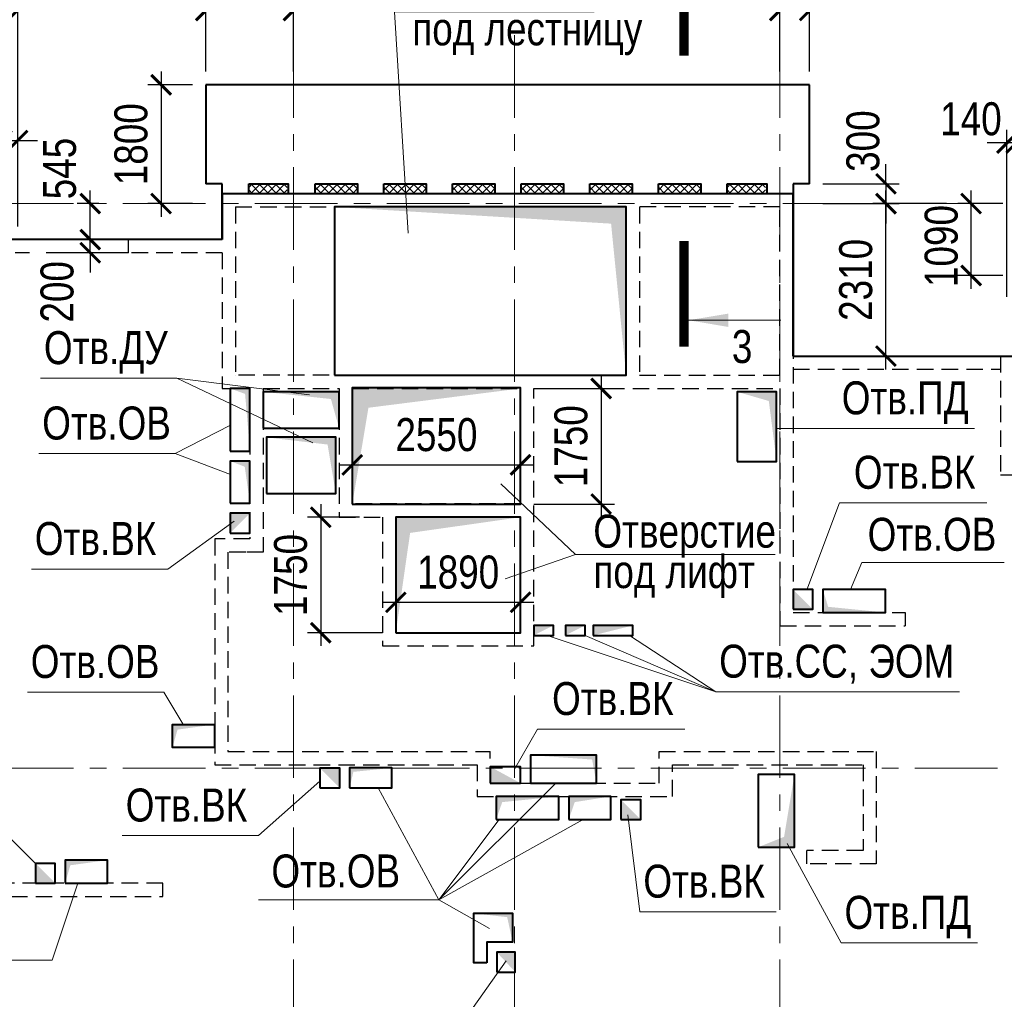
# Model space of a CAD drawing. Header units: inches. Extents: x -8638239 to -8523853, y 3840912 to 4564380.
# Tile 48 of 106: x -8598982 to -8584062, y 4209106 to 4223945. Entities that reach past the tile are written whole.
import ezdxf
from ezdxf.enums import TextEntityAlignment as Align

# ---------------------------------------------------------------- set-up
doc = ezdxf.new("R2010")
doc.units = ezdxf.units.IN
doc.header["$LTSCALE"] = 1000
doc.header["$MEASUREMENT"] = 0
doc.linetypes.add('CENTER', pattern=[2, 1.25, -0.25, 0.25, -0.25])
doc.linetypes.add('HIDDEN', pattern=[0.375, 0.25, -0.125])
for name, color, linetype, lineweight in [('СК-040-С(тены)', 12, 'HIDDEN', 25), ('СК-043-С-ПИЛОНЫ', 5, 'HIDDEN', 25), ('СК-050-П(литы перекрытия)', 3, 'Continuous', 40), ('СК-051-1-П-ОТВЕРСТИЯ ОВ ДУ', 5, 'Continuous', 40), ('СК-051-2-П-ОТВЕРСТИЯ ВК', 1, 'Continuous', 40), ('СК-051-4-П-ОТВЕРСТИЯ ЭО', 2, 'Continuous', 40), ('СК-052-П-БАЛКИ', 1, 'HIDDEN', 30), ('СК-100-О(си)', 7, 'CENTER', 15), ('СК-110-О-РАЗМЕРЫ', 7, 'Continuous', 15), ('СК-300-Р(азмеры)', 7, 'Continuous', 20), ('СК-400-Т(екст)', 7, 'Continuous', 20), ('СК-451-1-Т-ОТВ ОВ ДУ', 5, 'Continuous', 20), ('СК-451-2-Т-ОТВ ВК', 1, 'Continuous', 20), ('СК-451-3-Т-ОТВ ЭО', 2, 'Continuous', 20), ('СК-500-С(ечения)', 5, 'Continuous', 40), ('СК-600-Ш(триховка)', 250, 'Continuous', 13)]:
    doc.layers.add(name, color=color, linetype=linetype, lineweight=lineweight)
doc.styles.add('ARIAL_annotative', font='arial.ttf', dxfattribs={"width": 0.8, "height": 2.5})
doc.styles.add('RUSS', font='arial.ttf', dxfattribs={"width": 0.8})
doc.dimstyles.new('100-200', dxfattribs={"dimscale": 0, "dimtxt": 500, "dimasz": 300, "dimexe": 200, "dimexo": 200, "dimgap": 200, "dimtad": 1, "dimdec": 0, "dimzin": 0, "dimdsep": 46, "dimtxsty": 'RUSS', "dimblk": 'ARCHTICK', "dimcen": 0.096, "dimdle": 200, "dimclrd": 7, "dimclre": 7, "dimclrt": 256, "dimadec": 0, "dimazin": 0, "dimtfac": 1, "dimtdec": 0, "dimtmove": 2, "dimatfit": 3, "dimldrblk": 'OBLIQUE', "dimfxl": 1, "dimtolj": 1, "dimtzin": 0, "dimarcsym": 0})

# ---------------------------------------------------------------- blocks, each defined once
blk = doc.blocks.new('оси')
at = {"layer": 'СК-100-О(си)'}
for p, q in [((-36100.2, 18534.9), (-36100.2, -7257.5)), ((-32750.1, 18534.9), (-32750.1, -7257.5)), ((-28729.8, 18534.9), (-28729.8, -7257.5)), ((-46685.3, 15985), (5846.2, 15985)), ((-46685.3, 7435), (5846.2, 7435))]:
    blk.add_line(p, q, dxfattribs=at)
blk = doc.blocks.new('A$C858fb3ef')
at = {"layer": 'СК-300-Р(азмеры)'}
blk.add_blockref('оси', (0, 0), dxfattribs=at)
blk = doc.blocks.new('A$C573b34c5')
blk.add_blockref('A$C858fb3ef', (0, 0))
blk = doc.blocks.new('_ArchTick')
at = {"color": 0, "linetype": 'ByBlock', "const_width": 0.15}
blk.add_lwpolyline([(-0.5, -0.5), (0.5, 0.5)], dxfattribs=at)
blk = doc.blocks.new('*D80')
at = {"layer": 'Defpoints', "color": 0, "transparency": 16777216}
for p in [(-8597912, 4220615), (-8597332, 4220615), (-8597332, 4220415)]:
    blk.add_point(p, dxfattribs=at)
at = {"layer": 'СК-110-О-РАЗМЕРЫ', "color": 7, "lineweight": -2, "transparency": 16777216}
for p, q in [((-8597912, 4220615), (-8597912, 4220915)), ((-8597532, 4220615), (-8598112, 4220615)), ((-8597912, 4220415), (-8597912, 4220615)), ((-8597532, 4220415), (-8598112, 4220415)), ((-8597912, 4220415), (-8597912, 4220115))]:
    blk.add_line(p, q, dxfattribs=at)
at = {"layer": 'СК-110-О-РАЗМЕРЫ', "color": 7, "lineweight": -2, "transparency": 16777216, "xscale": 300, "yscale": 300, "zscale": 300}
for p, rotation in [((-8597912, 4220615), 270), ((-8597912, 4220415), 90)]:
    blk.add_blockref('_ArchTick', p, dxfattribs=dict(at, rotation=rotation))
at = {"layer": 'СК-110-О-РАЗМЕРЫ', "transparency": 16777216, "insert": (-8598413, 4219823), "char_height": 500, "attachment_point": 5, "rotation": 90, "style": 'RUSS'}
blk.add_mtext('\\A1;200', dxfattribs=at)
blk = doc.blocks.new('_Oblique')
at = {"color": 0, "linetype": 'ByBlock', "lineweight": -2}
blk.add_line((-0.5, -0.5), (0.5, 0.5), dxfattribs=at)
blk = doc.blocks.new('Сечение')
at = {"layer": 'СК-500-С(ечения)', "linetype": 'Continuous', "lineweight": 15, "ltscale": 100}
blk.add_line((-200, -35), (-200, -735), dxfattribs=at)
at = {"layer": 'СК-500-С(ечения)', "linetype": 'Continuous', "ltscale": 100, "const_width": 70}
blk.add_lwpolyline([(-400, 0), (400, 0)], dxfattribs=at)
at = {"layer": 'СК-500-С(ечения)', "linetype": 'Continuous', "ltscale": 100}
blk.add_solid([(-200, -35), (-250.3, -335.5), (-149.7, -335.5)], dxfattribs=at)
blk = doc.blocks.new('*U31')
at = {"layer": 'СК-400-Т(екст)', "ltscale": 100, "yscale": 0.01, "zscale": 0.01, "rotation": 89.99999999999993}
for p, xscale in [((0, -4), -0.01), ((0, -26.045), 0.01)]:
    blk.add_blockref('Сечение', p, dxfattribs=dict(at, xscale=xscale))
at = {"layer": 'СК-500-С(ечения)', "color": 0, "ltscale": 100, "style": 'ARIAL_annotative', "width": 0.8}
blk.add_attdef('НОМЕР_СЕЧЕНИЯ_1_1(НОМЕР_ЛИСТА)', text='', height=2.5, rotation=180, dxfattribs=at).set_placement((6.74, -1.226), align=Align.RIGHT)
blk.add_attdef('НОМЕР_СЕЧЕНИЯ_2_1(НОМЕР_ЛИСТА)', text='', height=2.5, rotation=180, dxfattribs=at).set_placement((6.74, -28.078), align=Align.BOTTOM_LEFT)
blk = doc.blocks.new('A$Cc2edbf5f_12эт')
at = {"layer": 'СК-040-С(тены)'}
for p, q in [((13060, 15935), (13060, 13385)), ((15190, 15935), (13060, 15935)), ((15190, 13385), (15190, 15935)), ((13060, 13385), (15190, 13385)), ((7360, 13185), (7360, 10705)), ((15190, 13185), (15190, 9590)), ((7095, 10705), (6825, 10705)), ((6825, 10705), (6825, 7685)), ((7360, 10705), (7095, 10705)), ((7095, 10705), (7095, 10705)), ((17090, 9790), (17090, 9590)), ((15190, 9590), (17090, 9590)), ((6826, 7685), (10800, 7685)), ((10800, 7205), (10800, 7685)), ((13360, 7205), (13360, 7685)), ((13360, 7685), (16650, 7685)), ((16650, 7685), (16650, 5985)), ((13560, 7005), (13560, 7485)), ((13560, 7485), (16450, 7485)), ((16450, 7485), (16450, 6185)), ((10800, 7205), (13360, 7205)), ((10600, 7005), (13560, 7005)), ((16450, 6185), (15600, 6185)), ((15600, 5985), (15600, 6185)), ((16650, 5985), (15600, 5985))]:
    blk.add_line(p, q, dxfattribs=at)
for points in [[(6740, 16135), (15390, 16135), (15390, 9790), (17090, 9790)], [(6740, 16135), (6740, 15441)], [(6940, 15935), (6940, 13385), (6940, 13385), (6940, 13385)], [(6940, 15935), (12860, 15935), (12860, 13385), (6940, 13385)], [(6740, 15241), (5320, 15241), (5320, 15441), (6740, 15441)], [(6740, 15241), (6740, 13185), (7160, 13185), (7160, 10905), (6775, 10905), (6775, 10905), (6625, 10905), (6625, 7485), (10600, 7485), (10600, 7005)], [(7360, 13185), (8510, 13185), (8510, 11235), (9170, 11235)], [(8710, 11435), (8710, 13185), (11260, 13185), (11260, 11435)], [(9170, 11235), (9170, 9285), (11460, 9285), (11460, 13185)], [(11460, 13185), (15190, 13185)], [(11260, 11435), (8710, 11435)], [(9370, 11235), (9370, 9485), (11260, 9485), (11260, 11235), (9370, 11235)]]:
    blk.add_lwpolyline(points, dxfattribs=at)
at = {"layer": 'СК-043-С-ПИЛОНЫ'}
for points in [[(18530, 13675), (18530, 11876), (18730, 11876), (18730, 13675), (18530, 13675)], [(5840, 5690), (3540, 5690), (3540, 5490), (5840, 5490), (5840, 5690)]]:
    blk.add_lwpolyline(points, dxfattribs=at)
blk = doc.blocks.new('*D559')
at = {"layer": 'Defpoints', "color": 0, "transparency": 16777216}
for p in [(-8593631, 4216409), (-8594420, 4214659), (-8593282, 4214659)]:
    blk.add_point(p, dxfattribs=at)
at = {"layer": 'СК-110-О-РАЗМЕРЫ', "color": 7, "lineweight": -2, "transparency": 16777216}
for p, q in [((-8594420, 4216609), (-8594420, 4214459)), ((-8593831, 4216409), (-8594620, 4216409)), ((-8593482, 4214659), (-8594620, 4214659))]:
    blk.add_line(p, q, dxfattribs=at)
at = {"layer": 'СК-110-О-РАЗМЕРЫ', "color": 7, "lineweight": -2, "transparency": 16777216, "xscale": 300, "yscale": 300, "zscale": 300}
for p, rotation in [((-8594420, 4216409), 90), ((-8594420, 4214659), 270)]:
    blk.add_blockref('_ArchTick', p, dxfattribs=dict(at, rotation=rotation))
at = {"layer": 'СК-110-О-РАЗМЕРЫ', "transparency": 16777216, "insert": (-8594875, 4215534), "char_height": 500, "attachment_point": 5, "rotation": 90, "style": 'RUSS'}
blk.add_mtext('\\A1;1750', dxfattribs=at)
blk = doc.blocks.new('*D560')
at = {"layer": 'Defpoints', "color": 0, "transparency": 16777216}
for p in [(-8593282, 4216392), (-8591392, 4216392), (-8591392, 4215120)]:
    blk.add_point(p, dxfattribs=at)
at = {"layer": 'СК-110-О-РАЗМЕРЫ', "color": 7, "lineweight": -2, "transparency": 16777216}
for p, q in [((-8593282, 4216192), (-8593282, 4214920)), ((-8591392, 4216192), (-8591392, 4214920)), ((-8593482, 4215120), (-8591192, 4215120))]:
    blk.add_line(p, q, dxfattribs=at)
at = {"layer": 'СК-110-О-РАЗМЕРЫ', "color": 7, "lineweight": -2, "transparency": 16777216, "xscale": 300, "yscale": 300, "zscale": 300, "rotation": 180}
blk.add_blockref('_ArchTick', (-8593282, 4215120), dxfattribs=at)
at = {"layer": 'СК-110-О-РАЗМЕРЫ', "color": 7, "lineweight": -2, "transparency": 16777216, "xscale": 300, "yscale": 300, "zscale": 300}
blk.add_blockref('_ArchTick', (-8591392, 4215120), dxfattribs=at)
at = {"layer": 'СК-110-О-РАЗМЕРЫ', "transparency": 16777216, "insert": (-8592337, 4215575), "char_height": 500, "attachment_point": 5, "style": 'RUSS'}
blk.add_mtext('\\A1;1890', dxfattribs=at)
blk = doc.blocks.new('*D513')
at = {"layer": 'Defpoints', "color": 0, "transparency": 16777216}
for p in [(-8591392, 4218359), (-8591392, 4216609), (-8590171, 4216609)]:
    blk.add_point(p, dxfattribs=at)
at = {"layer": 'СК-110-О-РАЗМЕРЫ', "color": 7, "lineweight": -2, "transparency": 16777216}
for p, q in [((-8590171, 4218559), (-8590171, 4216409)), ((-8591192, 4218359), (-8589971, 4218359)), ((-8591192, 4216609), (-8589971, 4216609))]:
    blk.add_line(p, q, dxfattribs=at)
at = {"layer": 'СК-110-О-РАЗМЕРЫ', "color": 7, "lineweight": -2, "transparency": 16777216, "xscale": 300, "yscale": 300, "zscale": 300}
for p, rotation in [((-8590171, 4218359), 90), ((-8590171, 4216609), 270)]:
    blk.add_blockref('_ArchTick', p, dxfattribs=dict(at, rotation=rotation))
at = {"layer": 'СК-110-О-РАЗМЕРЫ', "transparency": 16777216, "insert": (-8590626, 4217484), "char_height": 500, "attachment_point": 5, "rotation": 90, "style": 'RUSS'}
blk.add_mtext('\\A1;1750', dxfattribs=at)
blk = doc.blocks.new('*D514')
at = {"layer": 'Defpoints', "color": 0, "transparency": 16777216}
for p in [(-8591392, 4217202), (-8593942, 4216465), (-8591392, 4216465)]:
    blk.add_point(p, dxfattribs=at)
at = {"layer": 'СК-110-О-РАЗМЕРЫ', "color": 7, "lineweight": -2, "transparency": 16777216}
for p, q in [((-8593942, 4216665), (-8593942, 4217402)), ((-8591392, 4216665), (-8591392, 4217402)), ((-8594142, 4217202), (-8591192, 4217202))]:
    blk.add_line(p, q, dxfattribs=at)
at = {"layer": 'СК-110-О-РАЗМЕРЫ', "color": 7, "lineweight": -2, "transparency": 16777216, "xscale": 300, "yscale": 300, "zscale": 300, "rotation": 180}
blk.add_blockref('_ArchTick', (-8593942, 4217202), dxfattribs=at)
at = {"layer": 'СК-110-О-РАЗМЕРЫ', "color": 7, "lineweight": -2, "transparency": 16777216, "xscale": 300, "yscale": 300, "zscale": 300}
blk.add_blockref('_ArchTick', (-8591392, 4217202), dxfattribs=at)
at = {"layer": 'СК-110-О-РАЗМЕРЫ', "transparency": 16777216, "insert": (-8592667, 4217657), "char_height": 500, "attachment_point": 5, "style": 'RUSS'}
blk.add_mtext('\\A1;2550', dxfattribs=at)
blk = doc.blocks.new('*D515')
at = {"layer": 'Defpoints', "color": 0, "transparency": 16777216}
for p in [(-8599012, 4222115), (-8599252, 4220615), (-8599012, 4220615)]:
    blk.add_point(p, dxfattribs=at)
at = {"layer": 'СК-110-О-РАЗМЕРЫ', "color": 7, "lineweight": -2, "transparency": 16777216}
for p, q in [((-8599252, 4220815), (-8599252, 4222315)), ((-8599012, 4220815), (-8599012, 4222315)), ((-8599252, 4222115), (-8599552, 4222115)), ((-8599252, 4222115), (-8599012, 4222115)), ((-8599012, 4222115), (-8598712, 4222115))]:
    blk.add_line(p, q, dxfattribs=at)
at = {"layer": 'СК-110-О-РАЗМЕРЫ', "color": 7, "lineweight": -2, "transparency": 16777216, "xscale": 300, "yscale": 300, "zscale": 300}
blk.add_blockref('_ArchTick', (-8599252, 4222115), dxfattribs=at)
at = {"layer": 'СК-110-О-РАЗМЕРЫ', "color": 7, "lineweight": -2, "transparency": 16777216, "xscale": 300, "yscale": 300, "zscale": 300, "rotation": 180}
blk.add_blockref('_ArchTick', (-8599012, 4222115), dxfattribs=at)
at = {"layer": 'СК-110-О-РАЗМЕРЫ', "transparency": 16777216, "insert": (-8599562, 4222677), "char_height": 500, "attachment_point": 5, "style": 'RUSS'}
blk.add_mtext('\\A1;240', dxfattribs=at)
blk = doc.blocks.new('*D520')
at = {"layer": 'Defpoints', "color": 0, "transparency": 16777216}
for p in [(-8594832, 4224085), (-8596162, 4222959), (-8594832, 4222959)]:
    blk.add_point(p, dxfattribs=at)
at = {"layer": 'СК-110-О-РАЗМЕРЫ', "color": 7, "lineweight": -2, "transparency": 16777216}
for p, q in [((-8596162, 4223159), (-8596162, 4224285)), ((-8594832, 4223159), (-8594832, 4224285)), ((-8596362, 4224085), (-8594632, 4224085))]:
    blk.add_line(p, q, dxfattribs=at)
at = {"layer": 'СК-110-О-РАЗМЕРЫ', "color": 7, "lineweight": -2, "transparency": 16777216, "xscale": 300, "yscale": 300, "zscale": 300, "rotation": 180}
blk.add_blockref('_ArchTick', (-8596162, 4224085), dxfattribs=at)
at = {"layer": 'СК-110-О-РАЗМЕРЫ', "color": 7, "lineweight": -2, "transparency": 16777216, "xscale": 300, "yscale": 300, "zscale": 300}
blk.add_blockref('_ArchTick', (-8594832, 4224085), dxfattribs=at)
at = {"layer": 'СК-110-О-РАЗМЕРЫ', "transparency": 16777216, "insert": (-8595497, 4224841), "char_height": 500, "attachment_point": 5, "style": 'RUSS'}
blk.add_mtext('\\A1;1330', dxfattribs=at)
blk = doc.blocks.new('*D521')
at = {"layer": 'Defpoints', "color": 0, "transparency": 16777216}
for p in [(-8596162, 4222959), (-8596838, 4221159), (-8596162, 4221159)]:
    blk.add_point(p, dxfattribs=at)
at = {"layer": 'СК-110-О-РАЗМЕРЫ', "color": 7, "lineweight": -2, "transparency": 16777216}
for p, q in [((-8596838, 4223159), (-8596838, 4220959)), ((-8596362, 4222959), (-8597038, 4222959)), ((-8596362, 4221159), (-8597038, 4221159))]:
    blk.add_line(p, q, dxfattribs=at)
at = {"layer": 'СК-110-О-РАЗМЕРЫ', "color": 7, "lineweight": -2, "transparency": 16777216, "xscale": 300, "yscale": 300, "zscale": 300}
for p, rotation in [((-8596838, 4222959), 90), ((-8596838, 4221159), 270)]:
    blk.add_blockref('_ArchTick', p, dxfattribs=dict(at, rotation=rotation))
at = {"layer": 'СК-110-О-РАЗМЕРЫ', "transparency": 16777216, "insert": (-8597293, 4222059), "char_height": 500, "attachment_point": 5, "rotation": 90, "style": 'RUSS'}
blk.add_mtext('\\A1;1800', dxfattribs=at)
blk = doc.blocks.new('*D522')
at = {"layer": 'Defpoints', "color": 0, "transparency": 16777216}
for p in [(-8587462, 4224085), (-8587462, 4222959), (-8587012, 4222959)]:
    blk.add_point(p, dxfattribs=at)
at = {"layer": 'СК-110-О-РАЗМЕРЫ', "color": 7, "lineweight": -2, "transparency": 16777216}
for p, q in [((-8587462, 4223159), (-8587462, 4224285)), ((-8587012, 4223159), (-8587012, 4224285)), ((-8586812, 4224085), (-8587662, 4224085))]:
    blk.add_line(p, q, dxfattribs=at)
at = {"layer": 'СК-110-О-РАЗМЕРЫ', "color": 7, "lineweight": -2, "transparency": 16777216, "xscale": 300, "yscale": 300, "zscale": 300, "rotation": 180}
blk.add_blockref('_ArchTick', (-8587462, 4224085), dxfattribs=at)
at = {"layer": 'СК-110-О-РАЗМЕРЫ', "color": 7, "lineweight": -2, "transparency": 16777216, "xscale": 300, "yscale": 300, "zscale": 300}
blk.add_blockref('_ArchTick', (-8587012, 4224085), dxfattribs=at)
at = {"layer": 'СК-110-О-РАЗМЕРЫ', "transparency": 16777216, "insert": (-8586925, 4224657), "char_height": 500, "attachment_point": 5, "style": 'RUSS'}
blk.add_mtext('\\A1;450', dxfattribs=at)
blk = doc.blocks.new('*D523')
at = {"layer": 'Defpoints', "color": 0, "transparency": 16777216}
for p in [(-8585855, 4221159), (-8584738, 4221159), (-8584738, 4218849)]:
    blk.add_point(p, dxfattribs=at)
at = {"layer": 'СК-110-О-РАЗМЕРЫ', "color": 7, "lineweight": -2, "transparency": 16777216}
for p, q in [((-8585855, 4218649), (-8585855, 4221359)), ((-8584938, 4221159), (-8586055, 4221159)), ((-8584938, 4218849), (-8586055, 4218849))]:
    blk.add_line(p, q, dxfattribs=at)
at = {"layer": 'СК-110-О-РАЗМЕРЫ', "color": 7, "lineweight": -2, "transparency": 16777216, "xscale": 300, "yscale": 300, "zscale": 300}
for p, rotation in [((-8585855, 4221159), 90), ((-8585855, 4218849), 270)]:
    blk.add_blockref('_ArchTick', p, dxfattribs=dict(at, rotation=rotation))
at = {"layer": 'СК-110-О-РАЗМЕРЫ', "transparency": 16777216, "insert": (-8586311, 4220004), "char_height": 500, "attachment_point": 5, "rotation": 90, "style": 'RUSS'}
blk.add_mtext('\\A1;2310', dxfattribs=at)
blk = doc.blocks.new('*D524')
at = {"layer": 'Defpoints', "color": 0, "transparency": 16777216}
for p in [(-8584022, 4222078), (-8583882, 4220145), (-8584022, 4219549)]:
    blk.add_point(p, dxfattribs=at)
at = {"layer": 'СК-110-О-РАЗМЕРЫ', "color": 7, "lineweight": -2, "transparency": 16777216}
for p, q in [((-8584022, 4219749), (-8584022, 4222278)), ((-8583882, 4220345), (-8583882, 4222278)), ((-8584022, 4222078), (-8584322, 4222078)), ((-8583882, 4222078), (-8584022, 4222078)), ((-8583882, 4222078), (-8583582, 4222078))]:
    blk.add_line(p, q, dxfattribs=at)
at = {"layer": 'СК-110-О-РАЗМЕРЫ', "color": 7, "lineweight": -2, "transparency": 16777216, "xscale": 300, "yscale": 300, "zscale": 300}
blk.add_blockref('_ArchTick', (-8584022, 4222078), dxfattribs=at)
at = {"layer": 'СК-110-О-РАЗМЕРЫ', "color": 7, "lineweight": -2, "transparency": 16777216, "xscale": 300, "yscale": 300, "zscale": 300, "rotation": 180}
blk.add_blockref('_ArchTick', (-8583882, 4222078), dxfattribs=at)
at = {"layer": 'СК-110-О-РАЗМЕРЫ', "transparency": 16777216, "insert": (-8584568, 4222441), "char_height": 500, "attachment_point": 5, "style": 'RUSS'}
blk.add_mtext('\\A1;140', dxfattribs=at)
blk = doc.blocks.new('*D525')
at = {"layer": 'Defpoints', "color": 0, "transparency": 16777216}
for p in [(-8584565, 4221159), (-8583883, 4221159), (-8583883, 4220070)]:
    blk.add_point(p, dxfattribs=at)
at = {"layer": 'СК-110-О-РАЗМЕРЫ', "color": 7, "lineweight": -2, "transparency": 16777216}
for p, q in [((-8584565, 4219870), (-8584565, 4221359)), ((-8584083, 4221159), (-8584765, 4221159)), ((-8584083, 4220070), (-8584765, 4220070))]:
    blk.add_line(p, q, dxfattribs=at)
at = {"layer": 'СК-110-О-РАЗМЕРЫ', "color": 7, "lineweight": -2, "transparency": 16777216, "xscale": 300, "yscale": 300, "zscale": 300}
for p, rotation in [((-8584565, 4221159), 90), ((-8584565, 4220070), 270)]:
    blk.add_blockref('_ArchTick', p, dxfattribs=dict(at, rotation=rotation))
at = {"layer": 'СК-110-О-РАЗМЕРЫ', "transparency": 16777216, "insert": (-8585016, 4220517), "char_height": 500, "attachment_point": 5, "rotation": 90, "style": 'RUSS'}
blk.add_mtext('\\A1;1090', dxfattribs=at)
blk = doc.blocks.new('*D550')
at = {"layer": 'Defpoints', "color": 0, "transparency": 16777216}
for p in [(-8599012, 4224089), (-8599372, 4221585), (-8599012, 4221585)]:
    blk.add_point(p, dxfattribs=at)
at = {"layer": 'СК-110-О-РАЗМЕРЫ', "color": 7, "lineweight": -2, "transparency": 16777216}
for p, q in [((-8599372, 4221785), (-8599372, 4224289)), ((-8599012, 4221785), (-8599012, 4224289)), ((-8599372, 4224089), (-8599672, 4224089)), ((-8599372, 4224089), (-8599012, 4224089)), ((-8599012, 4224089), (-8598712, 4224089))]:
    blk.add_line(p, q, dxfattribs=at)
at = {"layer": 'СК-110-О-РАЗМЕРЫ', "color": 7, "lineweight": -2, "transparency": 16777216, "xscale": 300, "yscale": 300, "zscale": 300}
blk.add_blockref('_ArchTick', (-8599372, 4224089), dxfattribs=at)
at = {"layer": 'СК-110-О-РАЗМЕРЫ', "color": 7, "lineweight": -2, "transparency": 16777216, "xscale": 300, "yscale": 300, "zscale": 300, "rotation": 180}
blk.add_blockref('_ArchTick', (-8599012, 4224089), dxfattribs=at)
at = {"layer": 'СК-110-О-РАЗМЕРЫ', "transparency": 16777216, "insert": (-8599168, 4224599), "char_height": 500, "attachment_point": 5, "style": 'RUSS'}
blk.add_mtext('\\A1;360', dxfattribs=at)
blk = doc.blocks.new('*D551')
at = {"layer": 'Defpoints', "color": 0, "transparency": 16777216}
for p in [(-8597912, 4221160), (-8597581, 4221160), (-8597581, 4220615)]:
    blk.add_point(p, dxfattribs=at)
at = {"layer": 'СК-110-О-РАЗМЕРЫ', "color": 7, "lineweight": -2, "transparency": 16777216}
for p, q in [((-8597912, 4220415), (-8597912, 4221360)), ((-8597781, 4221160), (-8598112, 4221160)), ((-8597781, 4220615), (-8598112, 4220615))]:
    blk.add_line(p, q, dxfattribs=at)
at = {"layer": 'СК-110-О-РАЗМЕРЫ', "color": 7, "lineweight": -2, "transparency": 16777216, "xscale": 300, "yscale": 300, "zscale": 300}
for p, rotation in [((-8597912, 4221160), 90), ((-8597912, 4220615), 270)]:
    blk.add_blockref('_ArchTick', p, dxfattribs=dict(at, rotation=rotation))
at = {"layer": 'СК-110-О-РАЗМЕРЫ', "transparency": 16777216, "insert": (-8598375, 4221690), "char_height": 500, "attachment_point": 5, "rotation": 90, "style": 'RUSS'}
blk.add_mtext('\\A1;545', dxfattribs=at)
blk = doc.blocks.new('*D552')
at = {"layer": 'Defpoints', "color": 0, "transparency": 16777216}
for p in [(-8587013, 4221459), (-8587013, 4221159), (-8585855, 4221159)]:
    blk.add_point(p, dxfattribs=at)
at = {"layer": 'СК-110-О-РАЗМЕРЫ', "color": 7, "lineweight": -2, "transparency": 16777216}
for p, q in [((-8585855, 4221459), (-8585855, 4221759)), ((-8586813, 4221459), (-8585655, 4221459)), ((-8585855, 4221459), (-8585855, 4221159)), ((-8586813, 4221159), (-8585655, 4221159)), ((-8585855, 4221159), (-8585855, 4220859))]:
    blk.add_line(p, q, dxfattribs=at)
at = {"layer": 'СК-110-О-РАЗМЕРЫ', "color": 7, "lineweight": -2, "transparency": 16777216, "xscale": 300, "yscale": 300, "zscale": 300}
for p, rotation in [((-8585855, 4221459), 270), ((-8585855, 4221159), 90)]:
    blk.add_blockref('_ArchTick', p, dxfattribs=dict(at, rotation=rotation))
at = {"layer": 'СК-110-О-РАЗМЕРЫ', "transparency": 16777216, "insert": (-8586202, 4222106), "char_height": 500, "attachment_point": 5, "rotation": 90, "style": 'RUSS'}
blk.add_mtext('\\A1;300', dxfattribs=at)

msp = doc.modelspace()

# ---------------------------------------------------------------- hatches: boundary and pattern name
at = {"layer": 'СК-600-Ш(триховка)'}
h = msp.add_hatch(dxfattribs=at)
h.set_pattern_fill('ANSI37', color=256, scale=700)
h.set_pattern_definition([(45, (-1779.45, -318398.77), (-61.87184335, 61.87184335), []), (135, (-1779.45, -318398.77), (-61.87184335, -61.87184335), [])])
h.paths.add_polyline_path([(-8594929.3, 4221459.1), (-8595511.7, 4221459.1), (-8595511.7, 4221309.2), (-8594929.3, 4221309.2)])
h = msp.add_hatch(dxfattribs=at)
h.set_pattern_fill('ANSI37', color=256, scale=700)
h.set_pattern_definition([(45, (-730.31, -318398.81), (-61.87184335, 61.87184335), []), (135, (-730.31, -318398.81), (-61.87184335, -61.87184335), [])])
h.paths.add_polyline_path([(-8593862.6, 4221459), (-8594502.6, 4221459), (-8594502.6, 4221309.1), (-8593862.6, 4221309.1)])
h = msp.add_hatch(dxfattribs=at)
h.set_pattern_fill('ANSI37', color=256, scale=700)
h.set_pattern_definition([(45, (309.69, -318398.81), (-61.87184335, 61.87184335), []), (135, (309.69, -318398.81), (-61.87184335, -61.87184335), [])])
h.paths.add_polyline_path([(-8592822.6, 4221459), (-8593462.6, 4221459), (-8593462.6, 4221309.1), (-8592822.6, 4221309.1)])
h = msp.add_hatch(dxfattribs=at)
h.set_pattern_fill('ANSI37', color=256, scale=700)
h.set_pattern_definition([(45, (1349.69, -318398.81), (-61.87184335, 61.87184335), []), (135, (1349.69, -318398.81), (-61.87184335, -61.87184335), [])])
h.paths.add_polyline_path([(-8591782.6, 4221459), (-8592422.6, 4221459), (-8592422.6, 4221309.1), (-8591782.6, 4221309.1)])
h = msp.add_hatch(dxfattribs=at)
h.set_pattern_fill('ANSI37', color=256, scale=700)
h.set_pattern_definition([(45, (2389.69, -318398.81), (-61.87184335, 61.87184335), []), (135, (2389.69, -318398.81), (-61.87184335, -61.87184335), [])])
h.paths.add_polyline_path([(-8590742.6, 4221459), (-8591382.6, 4221459), (-8591382.6, 4221309.1), (-8590742.6, 4221309.1)])
h = msp.add_hatch(dxfattribs=at)
h.set_pattern_fill('ANSI37', color=256, scale=700)
h.set_pattern_definition([(45, (3429.69, -318398.81), (-61.87184335, 61.87184335), []), (135, (3429.69, -318398.81), (-61.87184335, -61.87184335), [])])
h.paths.add_polyline_path([(-8589702.6, 4221459), (-8590342.6, 4221459), (-8590342.6, 4221309.1), (-8589702.6, 4221309.1)])
h = msp.add_hatch(dxfattribs=at)
h.set_pattern_fill('ANSI37', color=256, scale=700)
h.set_pattern_definition([(45, (4469.69, -318398.81), (-61.87184335, 61.87184335), []), (135, (4469.69, -318398.81), (-61.87184335, -61.87184335), [])])
h.paths.add_polyline_path([(-8588662.6, 4221459), (-8589302.6, 4221459), (-8589302.6, 4221309.1), (-8588662.6, 4221309.1)])
h = msp.add_hatch(dxfattribs=at)
h.set_pattern_fill('ANSI37', color=256, scale=700)
h.set_pattern_definition([(45, (5469.69, -318398.81), (-61.87184335, 61.87184335), []), (135, (5469.69, -318398.81), (-61.87184335, -61.87184335), [])])
h.paths.add_polyline_path([(-8587680.2, 4221459), (-8588262.6, 4221459), (-8588262.6, 4221309.1), (-8587680.2, 4221309.1)])

# ---------------------------------------------------------------- linework, layer by layer
at = {"layer": 'СК-050-П(литы перекрытия)'}
for p, q in [((-8587012.6, 4222959.4), (-8596161.7, 4222959.4)), ((-8596161.7, 4222959.4), (-8596161.7, 4221459.2)), ((-8587012.6, 4221459.1), (-8587012.6, 4222959.4)), ((-8595911.7, 4221459.2), (-8596161.7, 4221459.2)), ((-8595911.7, 4220614.7), (-8595911.7, 4221459.2)), ((-8587261.8, 4221459.1), (-8587261.8, 4218849.5)), ((-8587012.6, 4221459.1), (-8587261.8, 4221459.1)), ((-8587261.8, 4221309.1), (-8595911.7, 4221309.2)), ((-8595911.7, 4221309.2), (-8595911.7, 4220614.7)), ((-8587261.8, 4218849.5), (-8587261.8, 4221309.1)), ((-8595911.7, 4220614.7), (-8599252.2, 4220614.7)), ((-8587261.8, 4218849.5), (-8583922.2, 4218849.5))]:
    msp.add_line(p, q, dxfattribs=at)
for points in [[(-8595511.7, 4221459.2), (-8594911.7, 4221459.2), (-8594911.7, 4221309.2), (-8595511.7, 4221309.2)], [(-8594502.6, 4221459.1), (-8593862.6, 4221459.1), (-8593862.6, 4221309.1), (-8594502.6, 4221309.1)], [(-8593462.6, 4221459.1), (-8592822.6, 4221459.1), (-8592822.6, 4221309.1), (-8593462.6, 4221309.1)], [(-8592422.6, 4221459.1), (-8591782.6, 4221459.1), (-8591782.6, 4221309.1), (-8592422.6, 4221309.1)], [(-8591382.6, 4221459.1), (-8590742.6, 4221459.1), (-8590742.6, 4221309.1), (-8591382.6, 4221309.1)], [(-8590342.6, 4221459.1), (-8589702.6, 4221459.1), (-8589702.6, 4221309.1), (-8590342.6, 4221309.1)], [(-8589302.6, 4221459.1), (-8588662.6, 4221459.1), (-8588662.6, 4221309.1), (-8589302.6, 4221309.1)], [(-8588262.6, 4221459.1), (-8587662.6, 4221459.1), (-8587662.6, 4221309.1), (-8588262.6, 4221309.1)], [(-8594211.7, 4218559.1), (-8589791.7, 4218559.1), (-8589791.7, 4221109.2), (-8594211.7, 4221109.2)], [(-8593941.8, 4216609.1), (-8591391.8, 4216609.1), (-8591391.8, 4218369.4), (-8593941.8, 4218369.4)], [(-8593282.1, 4214659.2), (-8591392.9, 4214659.2), (-8591392.9, 4216408.9), (-8593282.1, 4216408.9)]]:
    msp.add_lwpolyline(points, close=True, dxfattribs=at)
at = {"layer": 'СК-051-1-П-ОТВЕРСТИЯ ОВ ДУ'}
for points in [[(-8595792, 4217409.4), (-8595491.8, 4217409.4), (-8595491.8, 4218359.1), (-8595792, 4218359.1)], [(-8595291.7, 4217758.8), (-8594141.8, 4217758.8), (-8594141.8, 4218309.1), (-8595291.7, 4218309.1)], [(-8588112.1, 4217254.1), (-8587512.1, 4217254.1), (-8587512.1, 4218309.1), (-8588112.1, 4218309.1)], [(-8595241.8, 4216769.1), (-8594191.8, 4216769.1), (-8594191.8, 4217619.1), (-8595241.8, 4217619.1)], [(-8595790.7, 4216619.4), (-8595491.8, 4216619.4), (-8595491.8, 4217259.4), (-8595790.7, 4217259.4)], [(-8586812.3, 4214965.3), (-8585862.3, 4214965.3), (-8585862.3, 4215315.3), (-8586812.3, 4215315.3)], [(-8596027.3, 4212919.5), (-8596667.3, 4212919.5), (-8596667.3, 4213269.4), (-8596027.3, 4213269.4)], [(-8591242.1, 4212379.4), (-8590242.1, 4212379.4), (-8590242.1, 4212804.5), (-8591242.1, 4212804.5)], [(-8593982.1, 4212309.5), (-8593342, 4212309.5), (-8593342, 4212610.8), (-8593982.1, 4212610.8)], [(-8587792.2, 4211409.7), (-8587242.2, 4211409.7), (-8587242.2, 4212509.7), (-8587792.2, 4212509.7)], [(-8591762.1, 4211829.6), (-8590812.1, 4211829.6), (-8590812.1, 4212179.6), (-8591762.1, 4212179.6)], [(-8590662.1, 4211829.6), (-8590022.1, 4211829.6), (-8590022.1, 4212179.6), (-8590662.1, 4212179.6)], [(-8598292.2, 4210864.4), (-8597652.2, 4210864.4), (-8597652.2, 4211214.3), (-8598292.2, 4211214.3)], [(-8591902.1, 4209659.3), (-8592102.1, 4209659.3), (-8592102.1, 4210409.3), (-8591512.1, 4210409.3), (-8591512.1, 4209969.3), (-8591902.1, 4209969.3)]]:
    msp.add_lwpolyline(points, close=True, dxfattribs=at)
for points in [[(-8595791.7, 4218359.3), (-8595491.8, 4218359.1), (-8595565.9, 4218276.4), (-8595491.8, 4217409.4)], [(-8594141.8, 4217758.8), (-8594141.8, 4218309.1), (-8594266.1, 4218199.7), (-8595291.7, 4218309.1)], [(-8588112.1, 4218309.1), (-8587512.1, 4218309.1), (-8587630.7, 4218169.5), (-8587512.1, 4217254.1)], [(-8594191.8, 4216769.1), (-8594191.8, 4217619.1), (-8594316.1, 4217509.7), (-8595241.8, 4217619.1)], [(-8595790.7, 4217259.4), (-8595491.8, 4217259.4), (-8595571.2, 4217173.3), (-8595491.8, 4216619.4)], [(-8586812.1, 4215314.5), (-8586812.3, 4214965.3), (-8586731.7, 4215051.7), (-8585862.3, 4214965.3)], [(-8596667.3, 4212919.5), (-8596667.3, 4213269.4), (-8596590, 4213191.5), (-8596027.3, 4213269.4)], [(-8590242.1, 4212379.4), (-8590242.1, 4212804.5), (-8590308, 4212738.3), (-8591242.1, 4212804.5)], [(-8593982, 4212309.5), (-8593982.1, 4212609.2), (-8593925.8, 4212551.8), (-8593342, 4212610.8)], [(-8587792.2, 4211409.7), (-8587242.2, 4211409.7), (-8587399.4, 4211566.9), (-8587242.2, 4212509.7)], [(-8591762.1, 4211829.6), (-8591762.1, 4212179.6), (-8591669.7, 4212093.4), (-8590812.1, 4212179.6)], [(-8590662.1, 4211829.6), (-8590662.1, 4212179.6), (-8590570.9, 4212093.7), (-8590022.1, 4212179.6)], [(-8598292.2, 4210864.3), (-8598292.2, 4211214.3), (-8598214.8, 4211136.4), (-8597652.2, 4211214.3)], [(-8592102.1, 4210409.3), (-8591512.1, 4210409.3), (-8591594.4, 4210350.3), (-8591512.1, 4209969.3)]]:
    msp.add_solid(points, dxfattribs=at)
at = {"layer": 'СК-051-2-П-ОТВЕРСТИЯ ВК'}
for points in [[(-8595791.9, 4216169.6), (-8595491.9, 4216169.6), (-8595491.9, 4216469.6), (-8595791.9, 4216469.6)], [(-8587261.8, 4215014.4), (-8586962.1, 4215014.4), (-8586962.1, 4215314.4), (-8587261.8, 4215314.4)], [(-8591852.1, 4212379.5), (-8591392.1, 4212379.5), (-8591392.1, 4212629.5), (-8591852.1, 4212629.5)], [(-8594432.1, 4212309.5), (-8594132.1, 4212309.5), (-8594132.1, 4212609.5), (-8594432.1, 4212609.5)], [(-8589872.1, 4211829.6), (-8589572.1, 4211829.6), (-8589572.1, 4212129.6), (-8589872.1, 4212129.6)], [(-8598742.2, 4210864.3), (-8598442.2, 4210864.3), (-8598442.2, 4211164.4), (-8598742.2, 4211164.4)], [(-8591752.1, 4209519.3), (-8591472.1, 4209519.3), (-8591472.1, 4209819.3), (-8591752.1, 4209819.3)]]:
    msp.add_lwpolyline(points, close=True, dxfattribs=at)
for points in [[(-8595791.9, 4216169.6), (-8595491.9, 4216469.6), (-8595791.9, 4216469.6)], [(-8586962.1, 4215014.4), (-8587262.1, 4215314.4), (-8587261.8, 4215014.4)], [(-8591392.1, 4212379.5), (-8591852.1, 4212629.5), (-8591852.1, 4212379.4)], [(-8594132.1, 4212309.5), (-8594132.1, 4212609.5), (-8594432.1, 4212609.5)], [(-8589572.1, 4211829.6), (-8589872.1, 4212129.6), (-8589872.1, 4211829.6)], [(-8598442.2, 4210864.4), (-8598742.2, 4211164.4), (-8598742.2, 4210864.3)], [(-8591472.1, 4209519.3), (-8591472.1, 4209819.3), (-8591752.1, 4209819.3)]]:
    msp.add_solid(points, dxfattribs=at)
at = {"layer": 'СК-051-4-П-ОТВЕРСТИЯ ЭО'}
for points in [[(-8591192.1, 4214619.5), (-8590892.1, 4214619.5), (-8590892.1, 4214769.4), (-8591192.1, 4214769.4)], [(-8590712.1, 4214619.5), (-8590412.1, 4214619.5), (-8590412.1, 4214769.4), (-8590712.1, 4214769.4)], [(-8590292.1, 4214619.5), (-8589692.1, 4214619.5), (-8589692.1, 4214769.4), (-8590292.1, 4214769.4)]]:
    msp.add_lwpolyline(points, close=True, dxfattribs=at)
for points in [[(-8591192.1, 4214619.5), (-8590892.1, 4214769.4), (-8591191.9, 4214769.4)], [(-8590712.1, 4214619.5), (-8590412.1, 4214769.4), (-8590711.9, 4214769.4)], [(-8590292.1, 4214619.5), (-8589692.1, 4214769.4), (-8590291.9, 4214769.4)]]:
    msp.add_solid(points, dxfattribs=at)
at = {"layer": 'СК-052-П-БАЛКИ', "ltscale": 2}
msp.add_line((-8597332.1, 4220414.7), (-8599051.7, 4220414.7), dxfattribs=at)
at = {"layer": 'СК-052-П-БАЛКИ'}
msp.add_line((-8587261.8, 4218649.5), (-8584122.2, 4218649.5), dxfattribs=at)
at = {"layer": 'СК-110-О-РАЗМЕРЫ'}
msp.add_line((-8590560.1, 4215843.7), (-8591627.7, 4215473.1), dxfattribs=at)
for points in [[(-8589791.7, 4218559.1), (-8589791.7, 4221109.2), (-8590020.5, 4220855.9), (-8594211.7, 4221109.2)], [(-8593941.8, 4216609.4), (-8593941.8, 4218359.3), (-8593696.9, 4218067.4), (-8591391.8, 4218359.3)], [(-8593282.1, 4214659.5), (-8593282.1, 4216409.2), (-8593065.7, 4216171.3), (-8591391.8, 4216409.2)]]:
    msp.add_solid(points, dxfattribs=at)
at = {"layer": 'СК-400-Т(екст)'}
msp.add_line((-8594211.7, 4218559), (-8594211.7, 4221109.1), dxfattribs=at)
at = {"layer": 'СК-400-Т(екст)', "color": 7}
for points in [[(-8590276.9, 4224064.5), (-8593304.2, 4224064.5), (-8593092.8, 4220713.4)], [(-8587532.9, 4215843.7), (-8590560.1, 4215843.7), (-8591691.8, 4216912.2)]]:
    msp.add_lwpolyline(points, dxfattribs=at)
at = {"layer": 'СК-451-1-Т-ОТВ ОВ ДУ', "lineweight": 13}
for p, q in [((-8598666.2, 4218514.8), (-8596600.7, 4218514.8)), ((-8596600.7, 4218514.8), (-8594591.4, 4218260.4)), ((-8596600.7, 4218514.8), (-8594539.1, 4217535.6)), ((-8596626.6, 4217373.3), (-8595787.6, 4217804.6)), ((-8587512.1, 4217754.6), (-8584511.5, 4217754.6)), ((-8598692.1, 4217373.3), (-8596626.6, 4217373.3)), ((-8596626.6, 4217373.3), (-8595787.9, 4217057.2)), ((-8586220.9, 4215725.1), (-8586393.9, 4215315.3)), ((-8586220.9, 4215725.1), (-8584064.4, 4215725.1)), ((-8598865.2, 4213760.7), (-8596799.7, 4213760.7)), ((-8596799.7, 4213760.7), (-8596509.6, 4213280.2)), ((-8592630.7, 4210612.9), (-8590858.1, 4212379.4)), ((-8592630.7, 4210612.9), (-8593549.7, 4212309.5)), ((-8592630.7, 4210612.9), (-8591718.4, 4211829.6)), ((-8592630.7, 4210612.9), (-8590442.7, 4211829.6)), ((-8586535.4, 4209961), (-8587352.4, 4211464.2)), ((-8598489, 4209699.5), (-8598099, 4210864.4)), ((-8595363.3, 4210612.9), (-8592630.7, 4210612.9)), ((-8592630.7, 4210612.9), (-8591862.8, 4210178)), ((-8586535.4, 4209961), (-8584469.9, 4209961)), ((-8601221.7, 4209699.5), (-8598489, 4209699.5))]:
    msp.add_line(p, q, dxfattribs=at)
at = {"layer": 'СК-451-2-Т-ОТВ ВК', "lineweight": 15}
for p, q in [((-8586560.1, 4216627.2), (-8587056.6, 4215307.8)), ((-8586560.1, 4216627.2), (-8584327.3, 4216627.2)), ((-8596738.4, 4215623.6), (-8595729.9, 4216350)), ((-8598803.9, 4215623.6), (-8596738.4, 4215623.6)), ((-8591133.8, 4213199.9), (-8591483.2, 4212591.4)), ((-8591133.8, 4213199.9), (-8588901.1, 4213199.9)), ((-8595361.4, 4211586.7), (-8594432.1, 4212410.3)), ((-8589583.1, 4210432.9), (-8589768.3, 4211901.1)), ((-8599221.8, 4211645.1), (-8598742.2, 4211164.4)), ((-8597426.9, 4211586.7), (-8595361.4, 4211586.7)), ((-8589583.1, 4210432.9), (-8587517.5, 4210432.9)), ((-8592541.3, 4208376.5), (-8591611.9, 4209686.6))]:
    msp.add_line(p, q, dxfattribs=at)
at = {"layer": 'СК-451-3-Т-ОТВ ЭО', "lineweight": 20}
for q in [(-8590987.2, 4214619.5), (-8590412.1, 4214619.5), (-8589740.3, 4214619.5), (-8584740.5, 4213765.6)]:
    msp.add_line((-8588434.2, 4213765.6), q, dxfattribs=at)

# ---------------------------------------------------------------- block references
at = {"layer": 'СК-050-П(литы перекрытия)'}
msp.add_blockref('A$Cc2edbf5f_12эт', (-8602652.1, 4205174.2), dxfattribs=at)
at = {"layer": 'СК-300-Р(азмеры)'}
msp.add_blockref('A$C573b34c5', (-8558731.8, 4205174.2), dxfattribs=at)
at = {"layer": 'СК-500-С(ечения)'}
ref = msp.add_blockref('*U31', (-8588916.8, 4218992.3), dxfattribs=dict(at, xscale=-200, yscale=200, zscale=200, rotation=180))
ref.add_attrib('НОМЕР_СЕЧЕНИЯ_2_1(НОМЕР_ЛИСТА)', '3', dxfattribs={"color": 0, "ltscale": 100, "height": 500, "style": 'ARIAL_annotative', "width": 0.8}).set_placement((-8587568.9, 4224608), align=Align.BOTTOM_RIGHT)
ref.add_attrib('НОМЕР_СЕЧЕНИЯ_1_1(НОМЕР_ЛИСТА)', '3', dxfattribs={"color": 0, "ltscale": 100, "height": 500, "style": 'ARIAL_annotative', "width": 0.8}).set_placement((-8587879.7, 4218744.4), align=Align.RIGHT)

# ---------------------------------------------------------------- texts
at = {"layer": 'СК-400-Т(екст)', "color": 7, "style": 'RUSS', "width": 0.8}
for s, p in [('под лестницу', (-8593032.9, 4223556.4)), ('Отверстие', (-8590288.8, 4215947.6)), ('под лифт', (-8590288.8, 4215335.6))]:
    msp.add_text(s, height=500, dxfattribs=at).set_placement(p)
at = {"layer": 'СК-451-1-Т-ОТВ ОВ ДУ', "lineweight": 13, "style": 'RUSS', "width": 0.8}
for s, p in [('Отв.ДУ', (-8598614.5, 4218727.6)), ('Отв.ПД', (-8586525.3, 4217967.3)), ('Отв.ОВ', (-8598640.4, 4217586)), ('Отв.ОВ', (-8586132.8, 4215900.4)), ('Отв.ОВ', (-8598813.5, 4213973.4)), ('Отв.ОВ', (-8595167.2, 4210800.2)), ('Отв.ПД', (-8586483.7, 4210173.7))]:
    msp.add_text(s, height=500, dxfattribs=at).set_placement(p)
at = {"layer": 'СК-451-2-Т-ОТВ ВК', "lineweight": 15, "style": 'RUSS', "width": 0.8}
for p in [(-8586341.2, 4216839.9), (-8598752.2, 4215836.3), (-8590914.9, 4213412.6), (-8597375.2, 4211799.4), (-8589531.3, 4210645.6)]:
    msp.add_text('Отв.ВК', height=500, dxfattribs=at).set_placement(p)
at = {"layer": 'СК-451-3-Т-ОТВ ЭО', "style": 'RUSS', "width": 0.8}
msp.add_text('Отв.CC, ЭОМ', height=500, dxfattribs=at).set_placement((-8588382.5, 4213978.3))

# ---------------------------------------------------------------- dimensions: what is measured, and where the dimension line sits
at = {"layer": 'СК-110-О-РАЗМЕРЫ'}
for base, p1, p2, picture, middle in [((-8594832.1, 4224085.2), (-8596161.7, 4222959.4), (-8594832.1, 4222959.4), '*D520', (-8595496.9, 4224840.7)), ((-8591391.8, 4217201.9), (-8593941.8, 4216464.7), (-8591391.8, 4216464.7), '*D514', (-8592666.8, 4217657.2)), ((-8591391.8, 4215119.7), (-8593282.1, 4216391.7), (-8591391.8, 4216391.9), '*D560', (-8592337, 4215575))]:
    dim = msp.add_linear_dim(base=base, p1=p1, p2=p2, dimstyle='100-200', override={"dimscale": 1}, dxfattribs=at)
    dim.commit()
    dim.dimension.update_dxf_attribs({"geometry": picture, "text_midpoint": middle})
for base, p1, p2, picture, middle in [((-8599012.1, 4224089.5), (-8599372.2, 4221584.5), (-8599012.1, 4221584.5), '*D550', (-8599168.3, 4224598.6)), ((-8587461.7, 4224085.2), (-8587011.6, 4222959.2), (-8587461.7, 4222959.4), '*D522', (-8586925.4, 4224656.5)), ((-8599012.1, 4222114.5), (-8599252.2, 4220614.7), (-8599012.1, 4220614.7), '*D515', (-8599561.7, 4222677.3)), ((-8584022.1, 4222078.3), (-8583882.1, 4220145.1), (-8584022.1, 4219549.4), '*D524', (-8584568.4, 4222440.9))]:
    dim = msp.add_linear_dim(base=base, p1=p1, p2=p2, dimstyle='100-200', override={"dimscale": 1}, dxfattribs=at)
    dim.commit()
    dim.dimension.update_dxf_attribs({"geometry": picture, "text_midpoint": middle, "dimtype": 160})
for base, p1, p2, picture, middle in [((-8596838.2, 4221159.2), (-8596161.7, 4222959.4), (-8596161.7, 4221159.2), '*D521', (-8597293.5, 4222059.3)), ((-8585855.4, 4221159.2), (-8584737.6, 4218849.5), (-8584737.6, 4221159.2), '*D523', (-8586310.9, 4220004.3)), ((-8590170.6, 4216608.8), (-8591391.8, 4218359), (-8591391.8, 4216608.8), '*D513', (-8590625.9, 4217483.9)), ((-8594419.9, 4214659.2), (-8593631.1, 4216408.8), (-8593282.1, 4214659.2), '*D559', (-8594875.1, 4215534))]:
    dim = msp.add_linear_dim(base=base, p1=p1, p2=p2, angle=90, dimstyle='100-200', override={"dimscale": 1}, dxfattribs=at)
    dim.commit()
    dim.dimension.update_dxf_attribs({"geometry": picture, "text_midpoint": middle})
for base, p1, p2, picture, middle in [((-8585855.4, 4221159.2), (-8587012.6, 4221459.1), (-8587012.6, 4221159.2), '*D552', (-8586201.7, 4222105.8)), ((-8597911.6, 4221159.6), (-8597580.7, 4220614.6), (-8597580.7, 4221159.6), '*D551', (-8598374.6, 4221690.2)), ((-8584565, 4221159.2), (-8583883.1, 4220069.5), (-8583883.1, 4221159.2), '*D525', (-8585016.1, 4220517.4)), ((-8597911.6, 4220614.6), (-8597332.1, 4220414.6), (-8597332.1, 4220614.6), '*D80', (-8598413.2, 4219822.7))]:
    dim = msp.add_linear_dim(base=base, p1=p1, p2=p2, angle=90, dimstyle='100-200', override={"dimscale": 1}, dxfattribs=at)
    dim.commit()
    dim.dimension.update_dxf_attribs({"geometry": picture, "text_midpoint": middle, "dimtype": 160})

doc.saveas('drawing.dxf')
